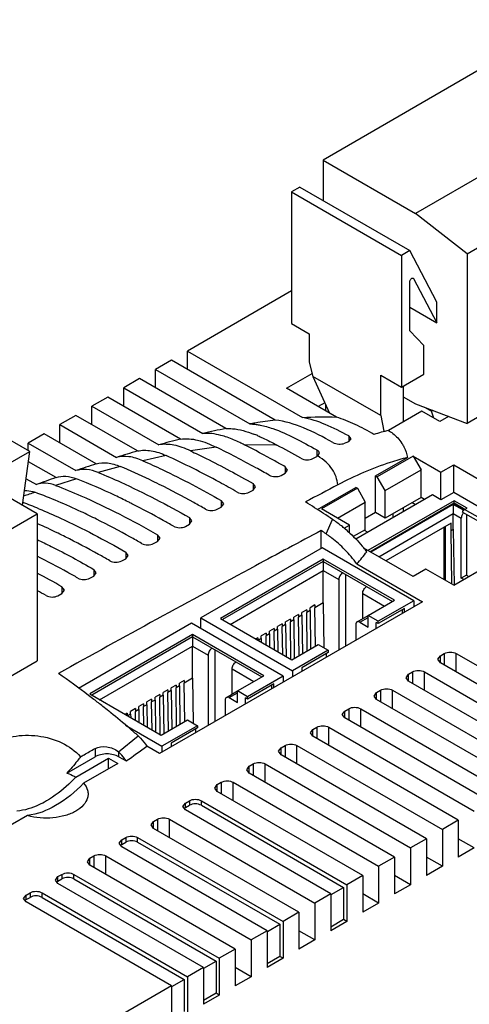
# Model space of a CAD drawing. Header units: millimetres. Extents: x 31 to 240, y 31 to 348.
# Tile 6 of 10: x 88 to 128, y 226 to 313. Entities that reach past the tile are written whole.
import ezdxf

# ---------------------------------------------------------------- set-up
doc = ezdxf.new("R2010")
doc.units = ezdxf.units.MM
doc.header["$LTSCALE"] = 24.648052
doc.layers.get('0').update_dxf_attribs({"linetype": 'CONTINUOUS'})
doc.layers.add('_1', color=7, linetype='CONTINUOUS')

msp = doc.modelspace()

# ---------------------------------------------------------------- linework, layer by layer
at = {"color": 7, "linetype": 'Continuous'}
for p, q in [((112.56, 289.057), (103.317, 283.721)), ((103.317, 282.088), (103.317, 283.721)), ((103.317, 283.721), (113.53, 277.824)), ((101.903, 282.904), (100.489, 282.088)), ((111.11, 277.588), (101.903, 282.904)), ((100.489, 280.455), (100.489, 282.088)), ((100.489, 282.088), (108.866, 277.251)), ((112.1, 280.422), (114.38, 281.739)), ((99.075, 281.271), (97.661, 280.455)), ((106.735, 276.848), (99.075, 281.271)), ((96.246, 279.638), (94.832, 278.822)), ((102.704, 275.91), (96.246, 279.638)), ((97.661, 278.822), (97.661, 280.455)), ((97.661, 280.455), (104.687, 276.398)), ((116.543, 277.857), (112.1, 280.422)), ((94.832, 277.189), (94.832, 278.822)), ((94.832, 278.822), (100.772, 275.392)), ((115.512, 279.126), (114.928, 278.789)), ((115.6, 278.401), (115.6, 278.933)), ((124.369, 278.727), (124.986, 278.371)), ((93.418, 278.005), (92.004, 277.189)), ((98.883, 274.85), (93.418, 278.005)), ((124.12, 278.381), (121.168, 276.676)), ((125.711, 277.462), (124.12, 278.381)), ((125.116, 278.446), (124.986, 278.371)), ((125.184, 277.767), (124.986, 278.371)), ((126.507, 277.922), (125.711, 277.462)), ((92.004, 275.556), (92.004, 277.189)), ((92.004, 277.189), (97.031, 274.286)), ((90.589, 276.372), (89.175, 275.556)), ((95.211, 273.704), (90.589, 276.372)), ((117.636, 276.189), (117.636, 275.683)), ((117.856, 275.92), (117.636, 276.189)), ((89.175, 274.885), (89.175, 275.556)), ((89.175, 275.556), (93.42, 273.105)), ((111.265, 275.375), (108.35, 275.411)), ((117.636, 275.683), (117.856, 275.92)), ((101.42, 274.451), (99.348, 273.988)), ((105.864, 275.195), (103.58, 274.86)), ((114.454, 274.176), (114.808, 274.362)), ((114.808, 274.939), (114.808, 274.407)), ((114.882, 274.407), (115.028, 274.647)), ((123.35, 274.4), (120.168, 272.563)), ((123.35, 274.4), (124.057, 273.176)), ((123.35, 274.4), (125.825, 272.972)), ((91.654, 272.491), (89.213, 273.901)), ((97.343, 273.483), (95.391, 272.946)), ((120.026, 272.645), (122.848, 274.274)), ((125.825, 272.972), (126.956, 273.625)), ((126.956, 271.163), (126.956, 273.625)), ((126.956, 273.625), (133.744, 269.706)), ((111.626, 272.683), (111.979, 272.87)), ((111.979, 273.455), (111.979, 272.87)), ((112.199, 273.158), (111.979, 273.455)), ((111.979, 272.87), (112.199, 273.158)), ((120.026, 269.379), (120.026, 272.645)), ((120.026, 272.645), (120.168, 272.563)), ((120.875, 271.339), (124.057, 273.176)), ((124.057, 270.726), (124.057, 273.176)), ((125.825, 270.51), (125.825, 272.972)), ((89.001, 272.39), (89.912, 271.865)), ((93.484, 272.382), (91.614, 271.793)), ((109.151, 271.957), (109.151, 271.371)), ((109.371, 271.66), (109.151, 271.957)), ((120.875, 271.339), (120.168, 272.563)), ((108.798, 271.183), (109.151, 271.371)), ((109.151, 271.371), (109.371, 271.66)), ((114.856, 269.66), (118.259, 271.624)), ((118.4, 271.543), (115.218, 269.706)), ((118.4, 271.543), (118.259, 271.624)), ((125.061, 270.951), (118.276, 267.033)), ((118.4, 271.543), (119.107, 270.318)), ((120.875, 268.889), (120.875, 271.339)), ((125.825, 270.51), (125.061, 270.951)), ((126.956, 271.163), (125.825, 270.51)), ((132.613, 267.897), (126.956, 271.163)), ((106.323, 270.451), (106.323, 269.863)), ((106.542, 270.153), (106.323, 270.451)), ((106.323, 269.863), (106.542, 270.153)), ((116.632, 268.889), (119.107, 270.318)), ((119.107, 267.868), (119.107, 270.318)), ((127.006, 270.44), (119.344, 266.017)), ((119.521, 265.915), (127.006, 270.236)), ((126.921, 270.106), (119.592, 265.874)), ((124.057, 270.726), (120.875, 268.889)), ((124.364, 270.549), (124.057, 270.726)), ((127.823, 269.585), (126.921, 270.106)), ((127.872, 269.67), (126.977, 270.187)), ((127.006, 270.236), (127.006, 270.44)), ((128.137, 269.787), (127.006, 270.44)), ((127.006, 270.236), (127.939, 269.697)), ((105.969, 269.674), (106.323, 269.863)), ((117.693, 268.277), (115.218, 269.706)), ((120.026, 269.379), (119.107, 268.848)), ((120.875, 268.889), (120.026, 269.379)), ((120.299, 265.466), (126.921, 269.289)), ((126.921, 267.901), (126.921, 269.289)), ((126.921, 269.289), (127.628, 268.881)), ((127.735, 269.433), (129.149, 268.616)), ((127.919, 269.661), (128.137, 269.787)), ((129.333, 268.845), (127.919, 269.661)), ((128.08, 269.233), (128.08, 263.835)), ((103.141, 268.158), (103.494, 268.348)), ((103.494, 268.936), (103.494, 268.348)), ((103.714, 268.638), (103.494, 268.936)), ((103.494, 268.348), (103.714, 268.638)), ((115.626, 267.492), (116.193, 268.778)), ((117.223, 268.005), (117.693, 268.277)), ((117.693, 267.581), (117.693, 268.277)), ((126.723, 268.44), (120.935, 265.099)), ((126.723, 267.787), (126.723, 268.44)), ((127.628, 263.574), (127.628, 268.881)), ((100.666, 267.414), (100.666, 266.824)), ((100.885, 267.116), (100.666, 267.414)), ((115.197, 266.211), (115.197, 267.787)), ((119.107, 267.868), (118.042, 267.253)), ((126.122, 263.411), (126.122, 268.093)), ((126.228, 263.349), (126.228, 268.154)), ((126.723, 267.787), (126.921, 267.901)), ((126.79, 263.025), (126.723, 267.787)), ((126.921, 267.901), (126.991, 262.929)), ((100.312, 266.633), (100.666, 266.824)), ((100.666, 266.824), (100.885, 267.116)), ((97.837, 265.883), (97.837, 265.291)), ((98.057, 265.585), (97.837, 265.883)), ((115.282, 266.26), (104.505, 260.038)), ((123.413, 261.565), (115.282, 266.26)), ((123.35, 263.704), (118.972, 266.232)), ((97.484, 265.099), (97.837, 265.291)), ((97.837, 265.291), (98.057, 265.585)), ((115.374, 265.252), (106.252, 259.985)), ((115.374, 265.048), (106.429, 259.883)), ((115.374, 265.252), (115.374, 265.048)), ((121.702, 261.598), (115.374, 265.252)), ((115.374, 265.048), (121.526, 261.496)), ((118.36, 264.83), (124.177, 261.471)), ((126.956, 262.929), (130.138, 264.766)), ((95.009, 264.345), (95.009, 263.751)), ((95.229, 264.045), (95.009, 264.345)), ((95.009, 263.751), (95.229, 264.045)), ((107.106, 259.457), (115.374, 264.231)), ((115.374, 261.373), (115.374, 264.231)), ((115.374, 264.231), (116.753, 263.435)), ((117.389, 257.552), (117.389, 263.884)), ((124.481, 264.358), (123.35, 263.704)), ((126.956, 262.929), (124.481, 264.358)), ((94.655, 263.558), (95.009, 263.751)), ((116.753, 263.435), (116.753, 257.185)), ((128.08, 263.835), (127.628, 263.574)), ((127.85, 263.445), (127.628, 263.574)), ((128.08, 263.835), (128.303, 263.706)), ((91.827, 262.008), (92.181, 262.202)), ((92.181, 262.798), (92.181, 262.202)), ((92.4, 262.498), (92.181, 262.798)), ((92.181, 262.202), (92.4, 262.498)), ((118.874, 259.971), (118.874, 262.21)), ((118.874, 262.21), (120.818, 261.088)), ((124.177, 261.471), (100.843, 247.999)), ((115.374, 261.373), (114.624, 260.941)), ((115.374, 261.373), (115.431, 257.38)), ((119.369, 260.251), (121.702, 261.598)), ((123.413, 261.565), (120.253, 259.74)), ((123.413, 261.565), (123.413, 261.03)), ((113.903, 260.769), (113.479, 260.524)), ((113.479, 260.279), (113.479, 260.524)), ((113.903, 260.769), (113.903, 260.524)), ((114.2, 260.696), (113.903, 260.524)), ((113.952, 257.111), (113.903, 260.524)), ((114.624, 261.185), (114.2, 260.941)), ((114.2, 260.696), (114.2, 260.941)), ((114.2, 260.696), (114.249, 257.295)), ((114.624, 261.185), (114.624, 260.941)), ((114.673, 257.54), (114.624, 260.941)), ((122.586, 260.883), (120.253, 259.536)), ((122.409, 260.451), (122.409, 260.781)), ((122.586, 260.553), (122.586, 260.883)), ((103.685, 259.565), (93.656, 253.774)), ((111.817, 254.87), (103.685, 259.565)), ((104.505, 259.091), (104.505, 260.038)), ((104.505, 260.038), (112.637, 255.344)), ((106.252, 259.985), (112.581, 256.332)), ((111.739, 259.52), (111.315, 259.275)), ((111.739, 259.52), (111.739, 259.275)), ((112.46, 259.936), (112.036, 259.691)), ((112.036, 259.446), (112.036, 259.691)), ((112.46, 259.936), (112.46, 259.691)), ((112.757, 259.863), (112.46, 259.691)), ((112.509, 256.338), (112.46, 259.691)), ((113.182, 260.353), (112.757, 260.108)), ((112.757, 259.863), (112.757, 260.108)), ((112.757, 259.863), (112.806, 256.468)), ((113.182, 260.353), (113.182, 260.108)), ((113.479, 260.279), (113.182, 260.108)), ((113.231, 256.713), (113.182, 260.108)), ((113.479, 260.279), (113.527, 256.884)), ((118.376, 259.683), (119.366, 260.255)), ((118.626, 259.659), (119.369, 260.087)), ((118.626, 259.659), (119.369, 259.23)), ((119.369, 259.23), (119.369, 260.251)), ((120.253, 259.74), (119.369, 260.251)), ((120.076, 259.104), (120.076, 259.638)), ((120.253, 259.536), (120.076, 259.638)), ((120.253, 259.536), (120.253, 259.74)), ((110.297, 258.687), (109.872, 258.442)), ((110.297, 258.687), (110.297, 258.442)), ((111.018, 259.103), (110.594, 258.858)), ((110.594, 258.614), (110.594, 258.858)), ((111.018, 259.103), (111.018, 258.858)), ((111.315, 259.03), (111.018, 258.858)), ((111.042, 257.185), (111.018, 258.858)), ((111.315, 259.03), (111.315, 259.275)), ((111.315, 259.03), (111.344, 257.011)), ((112.036, 259.446), (111.739, 259.275)), ((111.775, 256.761), (111.739, 259.275)), ((112.036, 259.446), (112.077, 256.587)), ((118.273, 259.455), (118.273, 258.062)), ((103.777, 258.556), (94.656, 253.29)), ((103.777, 258.352), (94.832, 253.188)), ((103.777, 258.556), (103.777, 258.352)), ((110.106, 254.903), (103.777, 258.556)), ((103.777, 258.352), (109.929, 254.801)), ((109.575, 258.271), (109.399, 258.169)), ((109.575, 258.271), (109.575, 258.067)), ((109.872, 258.197), (109.611, 258.046)), ((109.872, 258.197), (109.872, 258.442)), ((109.872, 258.197), (109.877, 257.893)), ((110.594, 258.614), (110.297, 258.442)), ((110.308, 257.644), (110.297, 258.442)), ((110.594, 258.614), (110.611, 257.434)), ((95.509, 252.762), (103.777, 257.536)), ((103.777, 254.678), (103.777, 257.536)), ((103.777, 257.536), (105.156, 256.74)), ((105.792, 250.857), (105.792, 257.189)), ((112.581, 256.332), (114.914, 257.679)), ((115.798, 257.168), (112.637, 255.344)), ((115.798, 256.964), (113.465, 255.617)), ((114.914, 257.679), (115.798, 257.168)), ((115.798, 257.168), (115.798, 256.964)), ((125.768, 256.675), (126.122, 256.879)), ((126.122, 256.879), (126.122, 255.858)), ((127.182, 255.246), (127.182, 256.879)), ((127.182, 256.879), (140.087, 249.428)), ((105.156, 256.74), (105.156, 250.49)), ((115.621, 256.862), (115.621, 256.532)), ((125.549, 256.368), (125.768, 256.675)), ((125.768, 256.062), (125.549, 256.368)), ((125.768, 256.062), (125.768, 256.675)), ((138.673, 248.612), (125.768, 256.062)), ((107.277, 253.275), (107.277, 255.515)), ((107.277, 255.515), (109.222, 254.392)), ((112.637, 255.344), (112.637, 254.809)), ((113.465, 255.617), (113.465, 255.286)), ((122.94, 255.042), (123.293, 255.246)), ((123.293, 255.246), (123.293, 254.225)), ((124.354, 253.613), (124.354, 255.246)), ((124.354, 255.246), (137.259, 247.795)), ((103.028, 254.49), (102.603, 254.245)), ((103.777, 254.678), (103.028, 254.245)), ((103.028, 254.49), (103.028, 254.245)), ((103.777, 254.678), (103.835, 250.685)), ((107.772, 253.555), (110.106, 254.903)), ((111.817, 254.87), (108.656, 253.045)), ((111.817, 254.87), (111.817, 254.335)), ((122.72, 254.735), (122.94, 255.042)), ((122.94, 254.429), (122.72, 254.735)), ((122.94, 254.429), (122.94, 255.042)), ((135.845, 246.979), (122.94, 254.429)), ((101.585, 253.657), (101.161, 253.413)), ((101.161, 253.168), (101.161, 253.413)), ((101.585, 253.657), (101.585, 253.413)), ((101.882, 253.584), (101.585, 253.413)), ((101.634, 250.017), (101.585, 253.413)), ((102.306, 254.074), (101.882, 253.829)), ((101.882, 253.584), (101.882, 253.829)), ((101.882, 253.584), (101.931, 250.189)), ((102.306, 254.074), (102.306, 253.829)), ((102.603, 254), (102.306, 253.829)), ((102.355, 250.416), (102.306, 253.829)), ((102.603, 254), (102.603, 254.245)), ((102.603, 254), (102.652, 250.599)), ((103.077, 250.844), (103.028, 254.245)), ((106.78, 252.988), (107.77, 253.56)), ((107.03, 252.964), (107.772, 253.392)), ((107.772, 252.535), (107.772, 253.555)), ((108.656, 253.045), (107.772, 253.555)), ((110.99, 254.188), (108.656, 252.841)), ((110.813, 253.756), (110.813, 254.086)), ((110.99, 253.858), (110.99, 254.188)), ((119.892, 253.102), (120.111, 253.409)), ((120.111, 253.409), (120.465, 253.613)), ((120.111, 252.796), (120.111, 253.409)), ((120.465, 253.613), (120.465, 252.592)), ((121.526, 251.98), (121.526, 253.613)), ((121.526, 253.613), (134.43, 246.162)), ((94.656, 253.29), (100.984, 249.636)), ((100.143, 252.825), (99.718, 252.58)), ((99.718, 252.335), (99.718, 252.58)), ((100.143, 252.825), (100.143, 252.58)), ((100.44, 252.751), (100.143, 252.58)), ((100.179, 250.066), (100.143, 252.58)), ((100.864, 253.241), (100.44, 252.996)), ((100.44, 252.751), (100.44, 252.996)), ((100.44, 252.751), (100.481, 249.892)), ((100.864, 253.241), (100.864, 252.996)), ((101.161, 253.168), (100.864, 252.996)), ((100.912, 249.643), (100.864, 252.996)), ((101.161, 253.168), (101.21, 249.772)), ((106.676, 252.759), (106.676, 251.367)), ((107.03, 252.964), (107.772, 252.535)), ((108.479, 252.408), (108.479, 252.943)), ((108.656, 252.841), (108.479, 252.943)), ((108.656, 252.841), (108.656, 253.045)), ((120.111, 252.796), (119.892, 253.102)), ((133.016, 245.346), (120.111, 252.796)), ((98.7, 251.992), (98.276, 251.747)), ((98.276, 251.502), (98.276, 251.747)), ((98.7, 251.992), (98.7, 251.747)), ((98.997, 251.918), (98.7, 251.747)), ((98.712, 250.948), (98.7, 251.747)), ((99.421, 252.408), (98.997, 252.163)), ((98.997, 251.918), (98.997, 252.163)), ((98.997, 251.918), (99.014, 250.739)), ((99.421, 252.408), (99.421, 252.163)), ((99.718, 252.335), (99.421, 252.163)), ((99.445, 250.49), (99.421, 252.163)), ((99.718, 252.335), (99.747, 250.315)), ((117.063, 251.469), (117.283, 251.776)), ((117.283, 251.776), (117.636, 251.98)), ((117.283, 251.163), (117.283, 251.776)), ((117.636, 251.98), (117.636, 250.959)), ((118.697, 250.347), (118.697, 251.98)), ((118.697, 251.98), (131.602, 244.529)), ((97.979, 251.575), (97.802, 251.473)), ((97.979, 251.575), (97.979, 251.371)), ((98.276, 251.502), (98.014, 251.351)), ((98.276, 251.502), (98.28, 251.197)), ((100.984, 249.636), (103.318, 250.984)), ((103.318, 250.984), (104.201, 250.473)), ((117.283, 251.163), (117.063, 251.469)), ((130.188, 243.713), (117.283, 251.163)), ((97.819, 250.508), (101.041, 248.648)), ((104.201, 250.473), (101.041, 248.648)), ((104.201, 250.269), (101.868, 248.922)), ((104.025, 250.167), (104.025, 249.836)), ((104.201, 250.473), (104.201, 250.269)), ((114.235, 249.836), (114.455, 250.143)), ((114.455, 250.143), (114.808, 250.347)), ((114.455, 249.53), (114.455, 250.143)), ((114.808, 250.347), (114.808, 249.326)), ((115.869, 248.714), (115.869, 250.347)), ((115.869, 250.347), (128.773, 242.896)), ((97.187, 248.158), (98.938, 249.576)), ((114.455, 249.53), (114.235, 249.836)), ((127.359, 242.08), (114.455, 249.53)), ((95.115, 248.444), (95.115, 247.714)), ((100.843, 247.999), (99.721, 248.647)), ((101.041, 248.648), (101.041, 248.114)), ((101.868, 248.922), (101.868, 248.591)), ((111.406, 248.203), (111.626, 248.51)), ((111.626, 247.897), (111.406, 248.203)), ((111.626, 248.51), (111.98, 248.714)), ((111.626, 247.897), (111.626, 248.51)), ((111.98, 248.714), (111.98, 247.693)), ((113.04, 247.081), (113.04, 248.714)), ((113.04, 248.714), (125.945, 241.263)), ((92.613, 246.269), (95.115, 247.714)), ((93.418, 245.917), (96.317, 247.591)), ((96.317, 246.652), (96.317, 247.591)), ((96.317, 247.591), (97.13, 247.122)), ((97.236, 247.714), (97.236, 248.115)), ((97.236, 247.714), (97.88, 247.342)), ((124.531, 240.447), (111.626, 247.897)), ((97.13, 247.122), (94.101, 245.373)), ((108.578, 246.57), (108.798, 246.877)), ((108.798, 246.264), (108.578, 246.57)), ((108.798, 246.877), (109.151, 247.081)), ((108.798, 246.264), (108.798, 246.877)), ((109.151, 247.081), (109.151, 246.06)), ((110.212, 245.448), (110.212, 247.081)), ((110.212, 247.081), (123.117, 239.63)), ((121.702, 238.814), (108.798, 246.264)), ((105.75, 244.937), (105.969, 245.244)), ((105.969, 244.631), (105.75, 244.937)), ((105.969, 245.244), (106.323, 245.448)), ((105.969, 244.631), (105.969, 245.244)), ((106.323, 245.448), (106.323, 244.427)), ((107.383, 243.815), (107.383, 245.448)), ((107.383, 245.448), (120.288, 237.997)), ((103.141, 243.611), (103.494, 243.815)), ((103.494, 243.815), (103.494, 243.407)), ((104.555, 243.407), (104.555, 243.815)), ((104.555, 243.815), (117.46, 236.364)), ((118.874, 237.181), (105.969, 244.631)), ((102.921, 243.305), (103.141, 243.611)), ((103.141, 242.998), (102.921, 243.305)), ((103.141, 243.202), (103.141, 243.611)), ((103.141, 243.202), (103.494, 243.407)), ((116.046, 235.548), (103.141, 242.998)), ((104.555, 243.407), (117.177, 236.119)), ((89.129, 242.502), (86.1, 240.753)), ((100.312, 241.978), (100.666, 242.182)), ((100.666, 242.182), (100.666, 241.161)), ((101.727, 240.549), (101.727, 242.182)), ((101.727, 242.182), (114.631, 234.731)), ((127.359, 242.08), (125.945, 241.263)), ((127.359, 242.08), (127.359, 238.814)), ((100.093, 241.672), (100.312, 241.978)), ((100.312, 241.365), (100.093, 241.672)), ((100.312, 241.365), (100.312, 241.978)), ((113.217, 233.915), (100.312, 241.365)), ((125.945, 241.263), (125.945, 237.997)), ((97.264, 240.039), (97.484, 240.345)), ((97.484, 240.345), (97.838, 240.549)), ((97.484, 239.936), (97.484, 240.345)), ((97.838, 240.549), (97.838, 240.141)), ((98.898, 240.141), (98.898, 240.549)), ((98.898, 240.549), (111.803, 233.098)), ((124.531, 240.447), (123.117, 239.63)), ((124.531, 240.447), (124.531, 237.181)), ((128.773, 239.63), (127.359, 240.447)), ((97.484, 239.732), (97.264, 240.039)), ((97.484, 239.936), (97.838, 240.141)), ((110.389, 232.282), (97.484, 239.732)), ((98.898, 240.141), (111.52, 232.854)), ((123.117, 239.63), (123.117, 236.364)), ((128.773, 239.63), (127.359, 238.814)), ((94.436, 238.406), (94.656, 238.712)), ((94.656, 238.712), (95.009, 238.916)), ((94.656, 238.099), (94.656, 238.712)), ((95.009, 238.916), (95.009, 237.895)), ((96.07, 237.283), (96.07, 238.916)), ((96.07, 238.916), (108.975, 231.465)), ((121.702, 238.814), (120.288, 237.997)), ((121.702, 238.814), (121.702, 235.548)), ((125.945, 237.997), (124.531, 238.814)), ((94.656, 238.099), (94.436, 238.406)), ((107.56, 230.649), (94.656, 238.099)), ((120.288, 237.997), (120.288, 234.731)), ((125.945, 237.997), (124.531, 237.181)), ((91.608, 236.773), (91.827, 237.079)), ((91.827, 237.079), (92.181, 237.283)), ((91.827, 236.671), (91.827, 237.079)), ((91.827, 236.671), (92.181, 236.875)), ((92.181, 237.283), (92.181, 236.875)), ((93.241, 236.875), (93.241, 237.283)), ((93.241, 237.283), (106.146, 229.833)), ((93.241, 236.875), (105.863, 229.588)), ((118.874, 237.181), (117.46, 236.364)), ((118.874, 237.181), (118.874, 233.915)), ((123.117, 236.364), (121.702, 237.181)), ((91.827, 236.466), (91.608, 236.773)), ((104.732, 229.016), (91.827, 236.466)), ((116.081, 235.487), (117.177, 236.119)), ((117.177, 236.119), (117.177, 233.262)), ((117.46, 236.364), (117.46, 233.098)), ((123.117, 236.364), (121.702, 235.548)), ((88.779, 235.14), (88.999, 235.446)), ((88.999, 234.833), (88.779, 235.14)), ((88.999, 235.446), (89.352, 235.65)), ((88.999, 235.038), (88.999, 235.446)), ((88.999, 235.038), (89.352, 235.242)), ((89.352, 235.65), (89.352, 235.242)), ((90.413, 235.242), (90.413, 235.65)), ((90.413, 235.65), (103.318, 228.2)), ((90.413, 235.242), (103.035, 227.955)), ((116.046, 235.548), (114.631, 234.731)), ((116.046, 235.548), (116.046, 232.282)), ((120.288, 234.731), (118.874, 235.548)), ((101.904, 227.383), (88.999, 234.833)), ((114.631, 234.731), (114.631, 231.465)), ((120.288, 234.731), (118.874, 233.915)), ((113.217, 233.915), (111.803, 233.098)), ((113.217, 233.915), (113.217, 230.649)), ((110.424, 232.221), (111.52, 232.854)), ((111.52, 232.854), (111.52, 229.996)), ((111.803, 233.098), (111.803, 229.832)), ((117.177, 233.262), (116.046, 232.609)), ((117.46, 233.098), (116.046, 232.282)), ((117.46, 233.098), (117.177, 233.262)), ((110.389, 232.282), (108.975, 231.465)), ((110.389, 232.282), (110.389, 229.016)), ((114.631, 231.465), (113.217, 232.282)), ((108.975, 231.465), (108.975, 228.199)), ((114.631, 231.465), (113.217, 230.649)), ((107.56, 230.649), (106.146, 229.833)), ((106.146, 229.833), (106.146, 226.567)), ((107.56, 230.649), (107.56, 227.383)), ((111.52, 229.996), (110.389, 229.343)), ((111.803, 229.832), (110.389, 229.016)), ((111.803, 229.832), (111.52, 229.996)), ((104.732, 229.016), (103.318, 228.2)), ((104.732, 229.016), (104.732, 225.75)), ((104.767, 228.955), (105.863, 229.588)), ((105.863, 229.588), (105.863, 226.73)), ((108.975, 228.199), (107.56, 229.016)), ((103.318, 228.2), (103.318, 224.934)), ((108.975, 228.199), (107.56, 227.383)), ((101.904, 227.383), (94.125, 222.892)), ((101.904, 227.383), (101.904, 224.117)), ((101.939, 227.322), (103.035, 227.955)), ((103.035, 227.955), (103.035, 225.097)), ((105.863, 226.73), (104.732, 226.077)), ((106.146, 226.567), (104.732, 225.75)), ((106.146, 226.567), (105.863, 226.73))]:
    msp.add_line(p, q, dxfattribs=at)
for centre, radius, start, end in [((118.631, 220.314), 57.769, 99.26102, 99.7326), ((117.713, 226.027), 51.982, 97.2974, 99.27532), ((122.873, 198.659), 79.837, 101.66215, 103.16691), ((104.741, 264.817), 12.365, 67.00831, 68.92302), ((126.813, 253.897), 23.469, 103.91974, 107.18915), ((128.73, 174.895), 104.313, 104.44782, 105.54642), ((68.897, 196.068), 89.915, 60.33818, 61.8871), ((128.201, 249.549), 28.189, 112.01169, 112.78897), ((135.69, 150.623), 129.565, 106.50396, 107.36002), ((114.804, 274.647), 0.224, 359.9975, 8.02167), ((142.956, 127.894), 153.428, 108.1309, 108.83622), ((150.385, 106.495), 176.08, 109.4841, 110.08672), ((785.341, -997.144), 1434.384, 117.785943, 117.91564), ((135.934, 135.145), 143.657, 108.74181, 109.16159), ((72.167, 226.29), 47.004, 67.51751, 69.40507), ((66.782, 207.697), 70.01, 63.16419, 63.47575), ((66.009, 194.22), 89.874, 56.65684, 57.87264), ((68.69, 198.32), 84.975, 56.01163, 56.64754), ((128.463, 268.807), 0.845, 141.24919, 158.74447), ((108.347, 257.129), 14.045, 52.03998, 56.03671), ((69.187, 200.371), 81.62, 55.32202, 55.68733), ((108.925, 257.803), 11.781, 52.90456, 55.33151), ((109.191, 258.235), 12.653, 50.04616, 51.97173), ((109.127, 258.074), 11.442, 52.29051, 52.89484), ((88.184, 290.466), 39.595, 319.65011, 321.67229), ((108.365, 257.572), 13.708, 37.46374, 39.24773), ((47.441, 184.399), 90.266, 60.28788, 61.88775), ((41.282, 175.156), 99.971, 60.33121, 60.85222), ((49.449, 193.571), 74.73, 52.88723, 55.41986), ((48.945, 192.903), 75.568, 52.43357, 52.8884), ((48.535, 192.371), 76.239, 51.68387, 52.43315), ((47.988, 191.678), 77.122, 51.17652, 51.68403), ((47.598, 191.193), 77.745, 51.01171, 51.17698), ((46.386, 189.712), 79.658, 49.43005, 51.00401), ((44.915, 187.99), 81.923, 48.74279, 49.43178), ((96.472, 247.289), 1.125, 47.19704, 50.53616), ((-17.42, 411.923), 200.951, 305.01377, 305.65715), ((103.467, 242.637), 0.652, 119.95757, 124.55814), ((97.81, 239.371), 0.652, 119.95757, 124.55814), ((92.153, 236.105), 0.652, 119.95757, 124.55814), ((89.325, 234.472), 0.652, 119.95757, 124.55814)]:
    msp.add_arc(centre, radius, start, end, dxfattribs=at)
for points in [[(113.53, 277.824), (114.532, 277.889), (115.54, 277.911), (116.543, 277.857)], [(114.808, 274.362), (114.833, 274.375), (114.858, 274.39), (114.882, 274.407)], [(103.097, 243.174), (103.071, 243.157), (103.046, 243.137), (103.024, 243.115)], [(97.44, 239.909), (97.414, 239.891), (97.39, 239.871), (97.367, 239.849)], [(91.783, 236.643), (91.757, 236.625), (91.733, 236.605), (91.71, 236.583)], [(88.954, 235.01), (88.929, 234.992), (88.904, 234.972), (88.882, 234.95)]]:
    msp.add_open_spline(points, degree=3, dxfattribs=at)
for points, knots in [([(119.878, 276.317), (119.333, 276.638), (118.251, 277.218), (117.11, 277.681), (116.543, 277.857)], [0, 0, 0, 0, 0.51594, 1, 1, 1, 1]), ([(108.866, 277.251), (108.911, 277.25), (109.093, 277.243), (109.276, 277.226), (109.412, 277.208)], [0, 0, 0, 0, 0.245929, 1, 1, 1, 1]), ([(109.412, 277.208), (109.534, 277.192), (110.036, 277.109), (110.527, 276.968), (110.891, 276.842)], [0, 0, 0, 0, 0.240878, 1, 1, 1, 1]), ([(116.222, 275.609), (115.378, 276.079), (113.752, 276.923), (111.976, 277.506), (111.11, 277.588)], [0, 0, 0, 0, 0.526188, 1, 1, 1, 1]), ([(117.636, 276.189), (116.961, 276.56), (115.639, 277.222), (114.226, 277.698), (113.53, 277.824)], [0, 0, 0, 0, 0.521123, 1, 1, 1, 1]), ([(106.848, 276.066), (106.663, 276.131), (105.965, 276.348), (105.22, 276.446), (104.687, 276.398)], [0, 0, 0, 0, 0.268171, 1, 1, 1, 1]), ([(106.735, 276.848), (106.93, 276.856), (107.77, 276.825), (108.588, 276.585), (109.188, 276.355)], [0, 0, 0, 0, 0.233008, 1, 1, 1, 1]), ([(109.571, 276.2), (109.713, 276.14), (110.287, 275.885), (110.847, 275.598), (111.265, 275.375)], [0, 0, 0, 0, 0.244964, 1, 1, 1, 1]), ([(110.891, 276.842), (111.561, 276.609), (112.887, 276.003), (114.16, 275.306), (114.808, 274.939)], [0, 0, 0, 0, 0.487913, 1, 1, 1, 1]), ([(121.168, 276.676), (121.295, 276.595), (121.75, 276.278), (122.142, 275.867), (122.361, 275.528)], [0, 0, 0, 0, 0.272015, 1, 1, 1, 1]), ([(103.58, 274.86), (103.112, 275.079), (102.203, 275.425), (101.213, 275.472), (100.772, 275.392)], [0, 0, 0, 0, 0.535081, 1, 1, 1, 1]), ([(102.704, 275.91), (103.207, 275.979), (104.324, 275.871), (105.339, 275.45), (105.864, 275.195)], [0, 0, 0, 0, 0.46519, 1, 1, 1, 1]), ([(108.35, 275.411), (108.225, 275.474), (107.735, 275.716), (107.231, 275.932), (106.848, 276.066)], [0, 0, 0, 0, 0.256639, 1, 1, 1, 1]), ([(111.979, 273.455), (111.678, 273.626), (110.479, 274.3), (109.266, 274.947), (108.35, 275.411)], [0, 0, 0, 0, 0.252551, 1, 1, 1, 1]), ([(116.222, 275.609), (116.383, 275.519), (116.746, 275.438), (117.119, 275.468), (117.283, 275.537)], [0, 0, 0, 0, 0.508106, 1, 1, 1, 1]), ([(122.36, 275.528), (122.424, 275.429), (122.649, 275.038), (122.789, 274.602), (122.848, 274.274)], [0, 0, 0, 0, 0.260883, 1, 1, 1, 1]), ([(99.348, 273.988), (98.96, 274.156), (98.199, 274.404), (97.387, 274.375), (97.031, 274.286)], [0, 0, 0, 0, 0.534824, 1, 1, 1, 1]), ([(98.883, 274.85), (99.277, 274.936), (100.169, 274.933), (100.997, 274.641), (101.42, 274.451)], [0, 0, 0, 0, 0.464933, 1, 1, 1, 1]), ([(107.737, 271.205), (107.212, 271.503), (105.144, 272.655), (103.029, 273.726), (101.42, 274.451)], [0, 0, 0, 0, 0.254883, 1, 1, 1, 1]), ([(103.58, 274.86), (104.046, 274.643), (105.932, 273.732), (107.778, 272.738), (109.151, 271.957)], [0, 0, 0, 0, 0.245589, 1, 1, 1, 1]), ([(110.565, 272.707), (110.175, 272.929), (108.628, 273.795), (107.055, 274.617), (105.864, 275.195)], [0, 0, 0, 0, 0.25342, 1, 1, 1, 1]), ([(115.025, 274.678), (115.022, 274.702), (114.986, 274.815), (114.887, 274.895), (114.808, 274.939)], [0, 0, 0, 0, 0.215138, 1, 1, 1, 1]), ([(116.675, 271.849), (116.642, 272.086), (116.53, 272.567), (116.189, 273.263), (115.637, 273.908), (115.152, 274.252), (114.881, 274.407)], [0, 0, 0, 0, 0.221606, 0.454774, 0.710759, 1, 1, 1, 1]), ([(95.211, 273.704), (95.536, 273.795), (96.28, 273.846), (96.985, 273.633), (97.343, 273.483)], [0, 0, 0, 0, 0.465614, 1, 1, 1, 1]), ([(100.823, 271.882), (100.533, 272.026), (99.386, 272.587), (98.222, 273.115), (97.343, 273.483)], [0, 0, 0, 0, 0.253399, 1, 1, 1, 1]), ([(99.348, 273.988), (99.932, 273.734), (102.305, 272.652), (104.61, 271.426), (106.323, 270.451)], [0, 0, 0, 0, 0.244068, 1, 1, 1, 1]), ([(113.394, 274.201), (113.552, 274.11), (113.921, 274.035), (114.295, 274.092), (114.454, 274.176)], [0, 0, 0, 0, 0.502695, 1, 1, 1, 1]), ([(122.848, 274.274), (122.337, 274.145), (120.21, 273.527), (118.167, 272.635), (116.675, 271.849)], [0, 0, 0, 0, 0.238145, 1, 1, 1, 1]), ([(91.654, 272.491), (91.93, 272.582), (92.562, 272.661), (93.175, 272.502), (93.484, 272.382)], [0, 0, 0, 0, 0.466832, 1, 1, 1, 1]), ([(95.391, 272.946), (95.06, 273.081), (94.403, 273.264), (93.718, 273.196), (93.42, 273.105)], [0, 0, 0, 0, 0.533806, 1, 1, 1, 1]), ([(95.391, 272.946), (96.069, 272.671), (98.838, 271.475), (101.51, 270.066), (103.494, 268.936)], [0, 0, 0, 0, 0.242694, 1, 1, 1, 1]), ([(110.565, 272.707), (110.724, 272.617), (111.093, 272.541), (111.466, 272.599), (111.626, 272.683)], [0, 0, 0, 0, 0.502531, 1, 1, 1, 1]), ([(91.614, 271.793), (91.327, 271.902), (90.753, 272.04), (90.167, 271.953), (89.912, 271.865)], [0, 0, 0, 0, 0.532449, 1, 1, 1, 1]), ([(91.614, 271.793), (92.371, 271.506), (95.475, 270.233), (98.455, 268.673), (100.666, 267.414)], [0, 0, 0, 0, 0.241438, 1, 1, 1, 1]), ([(98.047, 270.338), (97.667, 270.527), (96.169, 271.258), (94.64, 271.928), (93.484, 272.382)], [0, 0, 0, 0, 0.25465, 1, 1, 1, 1]), ([(104.908, 269.695), (104.569, 269.888), (103.222, 270.644), (101.856, 271.367), (100.823, 271.882)], [0, 0, 0, 0, 0.252904, 1, 1, 1, 1]), ([(88.846, 271.35), (88.92, 271.352), (89.237, 271.344), (89.55, 271.268), (89.777, 271.185)], [0, 0, 0, 0, 0.235065, 1, 1, 1, 1]), ([(95.258, 268.792), (94.802, 269.02), (93.008, 269.891), (91.17, 270.673), (89.777, 271.185)], [0, 0, 0, 0, 0.255792, 1, 1, 1, 1]), ([(107.737, 271.205), (107.895, 271.115), (108.264, 271.039), (108.638, 271.098), (108.798, 271.183)], [0, 0, 0, 0, 0.502365, 1, 1, 1, 1]), ([(102.08, 268.176), (101.773, 268.351), (100.554, 269.036), (99.32, 269.695), (98.387, 270.167)], [0, 0, 0, 0, 0.252586, 1, 1, 1, 1]), ([(126.921, 270.106), (126.921, 270.078), (126.92, 269.94), (126.921, 269.803), (126.921, 269.693)], [0, 0, 0, 0, 0.203451, 1, 1, 1, 1]), ([(90.142, 269.721), (90.786, 269.455), (93.413, 268.303), (95.951, 266.958), (97.837, 265.883)], [0, 0, 0, 0, 0.243026, 1, 1, 1, 1]), ([(104.908, 269.695), (105.067, 269.604), (105.436, 269.53), (105.81, 269.589), (105.969, 269.674)], [0, 0, 0, 0, 0.5022, 1, 1, 1, 1]), ([(126.921, 269.693), (126.92, 269.59), (126.919, 269.455), (126.921, 269.32), (126.921, 269.289)], [0, 0, 0, 0, 0.768015, 1, 1, 1, 1]), ([(127.676, 269.113), (127.668, 269.094), (127.642, 269.019), (127.628, 268.939), (127.628, 268.881)], [0, 0, 0, 0, 0.26693, 1, 1, 1, 1]), ([(127.735, 269.433), (127.745, 269.457), (127.787, 269.546), (127.856, 269.625), (127.919, 269.661)], [0, 0, 0, 0, 0.262963, 1, 1, 1, 1]), ([(92.468, 267.238), (92.261, 267.342), (91.436, 267.749), (90.602, 268.138), (89.974, 268.417)], [0, 0, 0, 0, 0.25243, 1, 1, 1, 1]), ([(99.252, 266.65), (98.92, 266.839), (97.603, 267.579), (96.268, 268.287), (95.258, 268.792)], [0, 0, 0, 0, 0.252836, 1, 1, 1, 1]), ([(115.197, 267.787), (113.25, 266.753), (105.441, 262.582), (97.672, 258.334), (91.862, 255.099)], [0, 0, 0, 0, 0.248937, 1, 1, 1, 1]), ([(102.08, 268.176), (102.238, 268.086), (102.608, 268.012), (102.982, 268.072), (103.141, 268.158)], [0, 0, 0, 0, 0.502034, 1, 1, 1, 1]), ([(117.316, 267.935), (117.463, 267.812), (118.058, 267.29), (118.601, 266.71), (118.981, 266.245)], [0, 0, 0, 0, 0.242231, 1, 1, 1, 1]), ([(89.974, 266.995), (90.395, 266.794), (92.098, 265.958), (93.766, 265.052), (95.009, 264.345)], [0, 0, 0, 0, 0.245947, 1, 1, 1, 1]), ([(96.423, 265.115), (96.094, 265.302), (94.79, 266.035), (93.468, 266.738), (92.468, 267.238)], [0, 0, 0, 0, 0.252815, 1, 1, 1, 1]), ([(99.252, 266.65), (99.41, 266.56), (99.78, 266.485), (100.153, 266.547), (100.312, 266.633)], [0, 0, 0, 0, 0.501868, 1, 1, 1, 1]), ([(118.36, 264.83), (118.031, 265.272), (117.339, 266.093), (116.537, 266.808), (116.126, 267.126)], [0, 0, 0, 0, 0.514579, 1, 1, 1, 1]), ([(93.595, 263.572), (93.294, 263.744), (92.098, 264.416), (90.889, 265.063), (89.974, 265.527)], [0, 0, 0, 0, 0.252551, 1, 1, 1, 1]), ([(96.423, 265.115), (96.581, 265.025), (96.952, 264.951), (97.325, 265.013), (97.484, 265.099)], [0, 0, 0, 0, 0.501702, 1, 1, 1, 1]), ([(115.374, 265.048), (115.374, 264.994), (115.372, 264.722), (115.374, 264.45), (115.374, 264.231)], [0, 0, 0, 0, 0.195218, 1, 1, 1, 1]), ([(117.106, 264.047), (117.001, 263.987), (116.835, 263.795), (116.753, 263.556), (116.753, 263.435)], [0, 0, 0, 0, 0.499996, 1, 1, 1, 1]), ([(93.595, 263.572), (93.753, 263.482), (94.123, 263.408), (94.497, 263.471), (94.655, 263.558)], [0, 0, 0, 0, 0.501536, 1, 1, 1, 1]), ([(118.874, 262.21), (118.874, 262.331), (118.957, 262.571), (119.122, 262.762), (119.227, 262.823)], [0, 0, 0, 0, 0.5, 1, 1, 1, 1]), ([(90.766, 262.021), (90.924, 261.931), (91.295, 261.857), (91.668, 261.921), (91.827, 262.008)], [0, 0, 0, 0, 0.50137, 1, 1, 1, 1]), ([(118.376, 259.684), (118.343, 259.664), (118.285, 259.591), (118.273, 259.502), (118.273, 259.455)], [0, 0, 0, 0, 0.449962, 1, 1, 1, 1]), ([(118.626, 259.659), (118.585, 259.683), (118.502, 259.717), (118.41, 259.703), (118.376, 259.684)], [0, 0, 0, 0, 0.550038, 1, 1, 1, 1]), ([(103.777, 258.352), (103.777, 258.299), (103.776, 258.027), (103.777, 257.755), (103.777, 257.536)], [0, 0, 0, 0, 0.195218, 1, 1, 1, 1]), ([(105.51, 257.352), (105.405, 257.292), (105.239, 257.1), (105.156, 256.861), (105.156, 256.74)], [0, 0, 0, 0, 0.499996, 1, 1, 1, 1]), ([(126.122, 256.879), (126.279, 256.97), (126.652, 257.041), (127.025, 256.97), (127.182, 256.879)], [0, 0, 0, 0, 0.499999, 1, 1, 1, 1]), ([(107.277, 255.515), (107.277, 255.636), (107.36, 255.876), (107.526, 256.067), (107.631, 256.127)], [0, 0, 0, 0, 0.5, 1, 1, 1, 1]), ([(123.293, 255.246), (123.451, 255.337), (123.824, 255.408), (124.197, 255.337), (124.354, 255.246)], [0, 0, 0, 0, 0.499999, 1, 1, 1, 1]), ([(120.465, 253.613), (120.622, 253.704), (120.995, 253.775), (121.368, 253.704), (121.526, 253.613)], [0, 0, 0, 0, 0.499999, 1, 1, 1, 1]), ([(106.78, 252.988), (106.746, 252.969), (106.688, 252.896), (106.676, 252.807), (106.676, 252.759)], [0, 0, 0, 0, 0.449962, 1, 1, 1, 1]), ([(107.03, 252.964), (106.989, 252.987), (106.906, 253.021), (106.814, 253.008), (106.78, 252.988)], [0, 0, 0, 0, 0.550038, 1, 1, 1, 1]), ([(117.636, 251.98), (117.794, 252.071), (118.167, 252.142), (118.54, 252.071), (118.697, 251.98)], [0, 0, 0, 0, 0.499999, 1, 1, 1, 1]), ([(114.808, 250.347), (114.965, 250.438), (115.338, 250.509), (115.711, 250.438), (115.869, 250.347)], [0, 0, 0, 0, 0.499999, 1, 1, 1, 1]), ([(86.289, 243.423), (86.001, 243.611), (85.477, 244.018), (84.851, 244.735), (84.442, 245.506), (84.278, 246.3), (84.369, 247.073), (84.704, 247.782), (85.252, 248.399), (86.261, 249.102), (87.896, 249.63), (90.057, 249.668), (92.17, 249.085), (93.376, 248.233), (93.826, 247.716)], [0, 0, 0, 0, 0.0675, 0.129506, 0.185677, 0.237098, 0.286176, 0.335897, 0.388784, 0.446298, 0.575601, 0.719288, 0.865262, 1, 1, 1, 1]), ([(98.938, 249.576), (99.011, 249.512), (99.304, 249.23), (99.551, 248.904), (99.721, 248.647)], [0, 0, 0, 0, 0.240846, 1, 1, 1, 1]), ([(93.826, 247.716), (93.933, 247.777), (94.205, 247.924), (94.629, 248.175), (94.954, 248.353), (95.115, 248.444)], [0, 0, 0, 0, 0.249161, 0.625792, 1, 1, 1, 1]), ([(95.115, 248.444), (95.42, 248.616), (96.199, 248.69), (96.897, 248.396), (97.187, 248.158)], [0, 0, 0, 0, 0.482622, 1, 1, 1, 1]), ([(111.98, 248.714), (112.137, 248.805), (112.51, 248.876), (112.883, 248.805), (113.04, 248.714)], [0, 0, 0, 0, 0.499999, 1, 1, 1, 1]), ([(93.826, 247.716), (93.732, 247.588), (93.35, 247.087), (92.938, 246.609), (92.613, 246.269)], [0, 0, 0, 0, 0.253655, 1, 1, 1, 1]), ([(97.236, 247.714), (97.086, 247.8), (96.736, 247.927), (96.176, 247.988), (95.616, 247.927), (95.266, 247.8), (95.115, 247.714)], [0, 0, 0, 0, 0.237244, 0.500001, 0.762757, 1, 1, 1, 1]), ([(97.88, 247.342), (97.832, 247.413), (97.639, 247.687), (97.42, 247.945), (97.236, 248.115)], [0, 0, 0, 0, 0.256112, 1, 1, 1, 1]), ([(109.151, 247.081), (109.309, 247.172), (109.682, 247.244), (110.054, 247.172), (110.212, 247.081)], [0, 0, 0, 0, 0.499999, 1, 1, 1, 1]), ([(93.418, 245.917), (93.215, 245.7), (92.419, 244.905), (91.519, 244.208), (90.802, 243.794)], [0, 0, 0, 0, 0.264119, 1, 1, 1, 1]), ([(92.613, 246.269), (92.686, 246.246), (92.963, 246.149), (93.23, 246.025), (93.418, 245.917)], [0, 0, 0, 0, 0.260775, 1, 1, 1, 1]), ([(106.323, 245.448), (106.48, 245.539), (106.853, 245.611), (107.226, 245.539), (107.383, 245.448)], [0, 0, 0, 0, 0.499999, 1, 1, 1, 1]), ([(94.101, 245.373), (93.366, 244.607), (91.863, 243.349), (90.002, 242.601), (89.129, 242.502)], [0, 0, 0, 0, 0.546906, 1, 1, 1, 1]), ([(94.101, 245.373), (94.262, 245.191), (94.453, 244.872), (94.517, 244.404), (94.451, 243.935), (94.102, 243.364), (93.395, 242.836), (92.459, 242.459), (91.012, 242.197), (89.853, 242.29), (89.129, 242.502)], [0, 0, 0, 0, 0.098406, 0.14395, 0.189482, 0.288, 0.405363, 0.542475, 0.693699, 1, 1, 1, 1]), ([(90.802, 243.794), (90.584, 243.668), (89.764, 243.24), (88.857, 242.956), (88.186, 242.896)], [0, 0, 0, 0, 0.272108, 1, 1, 1, 1]), ([(103.494, 243.815), (103.652, 243.906), (104.025, 243.978), (104.398, 243.906), (104.555, 243.815)], [0, 0, 0, 0, 0.499999, 1, 1, 1, 1]), ([(104.555, 243.407), (104.398, 243.497), (104.025, 243.569), (103.652, 243.497), (103.494, 243.407)], [0, 0, 0, 0, 0.500001, 1, 1, 1, 1]), ([(100.666, 242.182), (100.823, 242.273), (101.196, 242.345), (101.569, 242.273), (101.727, 242.182)], [0, 0, 0, 0, 0.499999, 1, 1, 1, 1]), ([(97.838, 240.549), (97.995, 240.64), (98.368, 240.712), (98.741, 240.64), (98.898, 240.549)], [0, 0, 0, 0, 0.499999, 1, 1, 1, 1]), ([(98.898, 240.141), (98.741, 240.231), (98.368, 240.303), (97.995, 240.231), (97.838, 240.141)], [0, 0, 0, 0, 0.500001, 1, 1, 1, 1]), ([(95.009, 238.916), (95.167, 239.007), (95.539, 239.079), (95.912, 239.007), (96.07, 238.916)], [0, 0, 0, 0, 0.499999, 1, 1, 1, 1]), ([(92.181, 237.283), (92.338, 237.374), (92.711, 237.446), (93.084, 237.374), (93.241, 237.283)], [0, 0, 0, 0, 0.499999, 1, 1, 1, 1]), ([(93.241, 236.875), (93.084, 236.966), (92.711, 237.037), (92.338, 236.966), (92.181, 236.875)], [0, 0, 0, 0, 0.500001, 1, 1, 1, 1]), ([(89.352, 235.65), (89.51, 235.741), (89.883, 235.813), (90.256, 235.741), (90.413, 235.65)], [0, 0, 0, 0, 0.499999, 1, 1, 1, 1]), ([(90.413, 235.242), (90.256, 235.333), (89.883, 235.404), (89.51, 235.333), (89.352, 235.242)], [0, 0, 0, 0, 0.500001, 1, 1, 1, 1])]:
    msp.add_open_spline(points, degree=3, knots=knots, dxfattribs=at)
at = {"layer": '_1', "color": 7, "linetype": 'Continuous'}
for p, q in [((136.92, 313.122), (115.353, 300.671)), ((145.122, 308.387), (123.556, 295.935)), ((128.152, 292.359), (149.718, 304.81)), ((115.353, 300.671), (115.353, 297.078)), ((115.353, 300.671), (123.556, 295.935)), ((113.303, 298.262), (112.56, 297.833)), ((113.303, 298.262), (123.061, 292.628)), ((112.56, 297.833), (112.56, 286.157)), ((112.56, 297.833), (122.318, 292.2)), ((128.152, 292.359), (123.556, 295.935)), ((123.061, 292.628), (122.318, 292.2)), ((122.318, 292.2), (122.318, 280.524)), ((125.465, 288.063), (123.061, 292.628)), ((128.152, 292.359), (128.152, 277.303)), ((123.318, 290.196), (123.398, 290.15)), ((123.362, 290.188), (123.398, 290.15)), ((123.398, 290.15), (125.465, 286.224)), ((123.061, 285.525), (123.061, 289.869)), ((149.718, 289.754), (128.152, 277.303)), ((123.061, 287.612), (125.465, 286.224)), ((125.465, 286.224), (125.465, 288.063)), ((112.56, 286.157), (114.116, 285.259)), ((114.116, 285.259), (114.116, 282.728)), ((124.298, 284.198), (123.061, 285.525)), ((124.298, 281.667), (124.298, 284.198)), ((114.116, 282.728), (114.451, 281.473)), ((114.451, 281.473), (115.925, 278.213)), ((120.48, 277.992), (114.451, 281.473)), ((120.48, 277.992), (120.48, 281.585)), ((120.48, 281.585), (122.318, 280.524)), ((122.318, 280.524), (124.298, 281.667)), ((122.46, 280.605), (122.46, 277.422)), ((122.46, 279.666), (123.556, 279.033)), ((89.338, 274.791), (82.267, 278.873)), ((123.556, 279.033), (128.152, 277.303)), ((89.974, 269.28), (74.63, 278.138)), ((120.48, 277.992), (120.749, 276.595)), ((87.389, 273.666), (89.338, 274.791)), ((88.67, 270.033), (89.338, 274.791)), ((123.258, 270.265), (123.565, 270.087)), ((75.267, 260.788), (89.974, 269.28)), ((89.974, 269.28), (89.974, 256.216)), ((121.54, 269.273), (121.54, 268.918)), ((122.46, 269.804), (122.46, 269.449)), ((119.015, 267.815), (119.323, 267.638)), ((75.267, 247.724), (89.974, 256.216))]:
    msp.add_line(p, q, dxfattribs=at)
for points, knots in [([(123.061, 289.869), (123.061, 289.898), (123.072, 289.959), (123.109, 290.045), (123.165, 290.121), (123.212, 290.161), (123.237, 290.175)], [0, 0, 0, 0, 0.237245, 0.500002, 0.762758, 1, 1, 1, 1]), ([(123.237, 290.175), (123.258, 290.187), (123.299, 290.204), (123.346, 290.197), (123.362, 290.188)], [0, 0, 0, 0, 0.550768, 1, 1, 1, 1])]:
    msp.add_open_spline(points, degree=3, knots=knots, dxfattribs=at)

doc.saveas('drawing.dxf')
